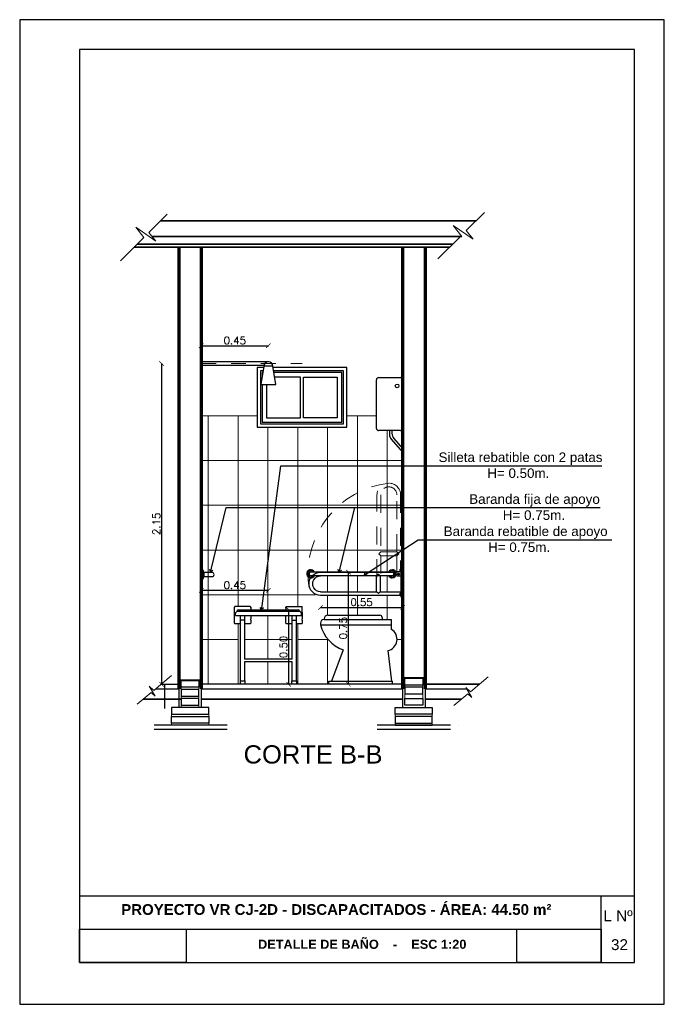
# Model space of a CAD drawing. Header units: millimetres. Extents: x 201 to 840, y 135 to 685.
# Tile 104 of 219: x 436.23 to 440.55, y 158.66 to 165.26. Entities that reach past the tile are written whole.
import ezdxf

# ---------------------------------------------------------------- set-up
doc = ezdxf.new("R2010")
doc.units = ezdxf.units.MM
doc.linetypes.add('ACAD_ISO02W100', pattern=[15, 12, -3])
doc.linetypes.add('ACAD_ISO10W100', pattern=[18, 12, -3, 0, -3])
for name, color, linetype, lineweight in [('001', 1, 'Continuous', 5), ('01 DETALLES', 2, 'Continuous', 5), ('20 01', 1, 'Continuous', 18), ('20 02', 3, 'Continuous', 25), ('20 03', 4, 'Continuous', 35), ('20 ACOTACIÓN', 1, 'Continuous', 15), ('20 AZULEJOS', 1, 'Continuous', 9), ('20 DETALLES', 1, 'Continuous', 5), ('20 equipamiento', 4, 'Continuous', 25), ('20 MAMPOSTE', 5, 'Continuous', 70), ('PROYECCIÓN', 1, 'ACAD_ISO02W100', 5)]:
    doc.layers.add(name, color=color, linetype=linetype, lineweight=lineweight)
for name, color, linetype in [('02', 2, 'Continuous'), ('03', 3, 'Continuous'), ('06', 5, 'Continuous'), ('ABERTURAS', 2, 'Continuous'), ('cota', 2, 'Continuous'), ('LAMINA', 6, 'Continuous'), ('LLAMADAS', 1, 'Continuous'), ('SANITARIO ARTEF', 2, 'Continuous'), ('Techo', 4, 'Continuous'), ('TEXT', 4, 'Continuous'), ('TEXTO LAMINA', 2, 'Continuous')]:
    doc.layers.add(name, color=color, linetype=linetype)
doc.styles.add('ARIAL', font='arial.ttf', dxfattribs={"height": 0.06})
doc.styles.add('ROMANS', font='romans.shx')
doc.dimstyles.new('COTAS5', dxfattribs={"dimscale": 0, "dimtxt": 0.05, "dimasz": 0.03, "dimexe": 0.18, "dimexo": 0.06, "dimgap": 0.01, "dimtad": 1, "dimzin": 1, "dimdsep": 46, "dimtxsty": 'ROMANS', "dimblk1": 'ARCHTICK', "dimblk2": 'ARCHTICK', "dimsah": 1, "dimcen": 0.2, "dimse1": 1, "dimse2": 1, "dimclrd": 1, "dimclre": 1, "dimclrt": 2, "dimazin": 0, "dimtfac": 3, "dimtmove": 2, "dimatfit": 3, "dimldrblk": 'ARCHTICK', "dimfxl": 1, "dimtolj": 1, "dimtzin": 0, "dimarcsym": 0})
picture_1 = doc.add_image_def('image1.jpg', size_in_pixel=(635, 198))
picture_2 = doc.add_image_def('image2.png', size_in_pixel=(322, 127))
picture_3 = doc.add_image_def('image4.png', size_in_pixel=(322, 127))
picture_4 = doc.add_image_def('image3.jpg', size_in_pixel=(635, 198))

# ---------------------------------------------------------------- blocks, each defined once
blk = doc.blocks.new('_OPEN90')
at = {"color": 0, "linetype": 'ByBlock'}
for p, q in [((0, 0), (-1, 0)), ((-0.5, 0.5), (0, 0)), ((0, 0), (-0.5, -0.5))]:
    blk.add_line(p, q, dxfattribs=at)
blk = doc.blocks.new('A$C63120E6A')
for p, q in [((19.2, 41.4), (19.2, -38.6)), ((27.2, 40.7), (19.2, 41.4)), ((27.2, 40.7), (27.2, -37.9)), ((35.2, 33.5), (35.2, -30.8)), ((37.9, 20.5), (35.2, 33.5)), ((37.9, 20.5), (37.9, -17.7)), ((39.7, 20.1), (37.9, 20.5)), ((39.7, 20.1), (39.7, -17.4)), ((102.7, 17.9), (39.7, 17.9)), ((19.2, -38.6), (27.2, -37.9)), ((35.2, -30.8), (37.9, -17.7)), ((37.9, -17.7), (39.7, -17.4)), ((39.7, -15.1), (102.7, -15.1))]:
    blk.add_line(p, q)
for centre, radius, start, end in [((26.4, 31.7), 9, 11.56065, 85), ((102.7, 1.4), 16.5, 270, 90), ((26.4, -29), 9, 275, 348.43935)]:
    blk.add_arc(centre, radius, start, end)
blk = doc.blocks.new('Silleta  rebatible vista frontal')
at = {"layer": 'SANITARIO ARTEF'}
for p, q in [((-0.57, 0.432), (-0.57, 0.541)), ((-0.305, 0.551), (-0.56, 0.551)), ((-0.502, 0.498), (0.5, 0.498)), ((-0.295, 0.541), (-0.295, 0.498)), ((-0.295, 0.521), (-0.295, 0.541)), ((0.294, 0.541), (0.294, 0.498)), ((0.294, 0.521), (0.294, 0.541)), ((0.304, 0.551), (0.558, 0.551)), ((0.568, 0.432), (0.568, 0.541)), ((-0.57, 0.364), (-0.57, 0.432)), ((-0.57, 0.344), (-0.57, 0.364)), ((-0.57, 0.272), (-0.57, 0.344)), ((-0.57, 0.343), (-0.57, 0.344)), ((-0.553, 0.401), (-0.553, 0.432)), ((-0.553, 0.401), (-0.323, 0.401)), ((-0.522, 0.472), (-0.522, 0.478)), ((-0.522, 0.472), (0.52, 0.472)), ((-0.466, 0.322), (-0.466, 0.401)), ((-0.466, -0.695), (-0.466, 0.401)), ((-0.442, 0.401), (-0.441, 0.4)), ((-0.399, 0.399), (-0.399, 0.322)), ((-0.399, 0.384), (-0.399, -0.332)), ((-0.323, 0.401), (0.322, 0.401)), ((-0.295, 0.399), (-0.295, 0.364)), ((-0.295, 0.364), (-0.295, 0.344)), ((-0.295, 0.324), (-0.295, 0.344)), ((0.294, 0.364), (0.294, 0.399)), ((0.294, 0.344), (0.294, 0.364)), ((0.294, 0.272), (0.294, 0.344)), ((0.294, 0.342), (0.294, 0.343)), ((0.322, 0.401), (0.552, 0.401)), ((0.398, -0.332), (0.398, 0.401)), ((0.434, 0.472), (0.434, 0.472)), ((0.464, 0.401), (0.464, 0.322)), ((0.464, 0.384), (0.464, -0.695)), ((0.52, 0.472), (0.52, 0.478)), ((0.552, 0.401), (0.552, 0.432)), ((0.568, 0.452), (0.568, 0.432)), ((0.568, 0.432), (0.568, 0.364)), ((0.568, 0.364), (0.568, 0.344)), ((0.568, 0.324), (0.568, 0.344)), ((-0.466, 0.262), (-0.56, 0.262)), ((-0.399, 0.322), (-0.466, 0.322)), ((-0.466, 0.301), (-0.466, 0.322)), ((-0.399, 0.322), (-0.399, 0.301)), ((-0.305, 0.262), (-0.399, 0.262)), ((-0.295, 0.324), (-0.295, 0.272)), ((0.398, 0.262), (0.304, 0.262)), ((0.398, 0.301), (0.398, 0.322)), ((0.398, 0.322), (0.464, 0.322)), ((0.558, 0.262), (0.464, 0.262)), ((0.568, 0.324), (0.568, 0.272)), ((0.398, -0.332), (-0.399, -0.332)), ((0.398, -0.377), (-0.399, -0.377)), ((-0.399, -0.377), (-0.399, -0.695)), ((0.398, -0.695), (0.398, -0.377)), ((0.468, -0.695), (0.468, -0.752))]:
    blk.add_line(p, q, dxfattribs=at)
for points in [[(-0.47, -0.695), (-0.395, -0.695), (-0.395, -0.752), (-0.47, -0.752)], [(0.394, -0.695), (0.468, -0.695), (0.468, -0.752), (0.394, -0.752)]]:
    blk.add_lwpolyline(points, close=True, dxfattribs=at)
for centre, radius, start, end in [((-0.56, 0.541), 0.01, 90, 180), ((-0.502, 0.478), 0.02, 90, 180), ((-0.305, 0.541), 0.01, 0, 90), ((0.304, 0.541), 0.01, 90, 180), ((0.5, 0.478), 0.02, 0, 90), ((0.558, 0.541), 0.01, 0, 90), ((-0.513, 0.432), 0.0401, 96.0874, 180), ((0.512, 0.432), 0.0401, 0, 83.9126), ((-0.56, 0.272), 0.01, 180, 270), ((-0.305, 0.272), 0.01, 270, 0), ((0.304, 0.272), 0.01, 180, 270), ((0.558, 0.272), 0.01, 270, 0)]:
    blk.add_arc(centre, radius, start, end, dxfattribs=at)
blk = doc.blocks.new('_ARCHTICK')
at = {"color": 0, "linetype": 'ByBlock', "const_width": 0.15}
blk.add_lwpolyline([(-0.5, -0.5), (0.5, 0.5)], dxfattribs=at)
blk = doc.blocks.new('*D653')
at = {"layer": '20 ACOTACIÓN', "color": 1, "lineweight": -2}
blk.add_line((437.9011, 161.4325), (437.4511, 161.4325), dxfattribs=at)
at = {"layer": 'DEFPOINTS', "color": 0}
for p in [(437.4511, 161.4325), (437.4511, 161.4032), (437.9011, 161.3032)]:
    blk.add_point(p, dxfattribs=at)
at = {"layer": '20 ACOTACIÓN', "color": 1, "lineweight": -2, "xscale": 0.03, "yscale": 0.03, "zscale": 0.03, "rotation": 180}
blk.add_blockref('_ARCHTICK', (437.4511, 161.4325), dxfattribs=at)
at = {"layer": '20 ACOTACIÓN', "color": 1, "lineweight": -2, "xscale": 0.03, "yscale": 0.03, "zscale": 0.03}
blk.add_blockref('_ARCHTICK', (437.9011, 161.4325), dxfattribs=at)
at = {"layer": '20 ACOTACIÓN', "color": 2, "insert": (437.6761, 161.4675), "char_height": 0.05, "attachment_point": 5, "style": 'ROMANS'}
blk.add_mtext('\\A1;0.45', dxfattribs=at)
blk = doc.blocks.new('*D654')
at = {"layer": '20 ACOTACIÓN', "color": 1, "lineweight": -2}
blk.add_line((437.4511, 163.0724), (437.9011, 163.0724), dxfattribs=at)
at = {"layer": 'DEFPOINTS', "color": 0}
for p in [(437.9011, 163.0724), (437.4511, 162.9657), (437.9011, 162.9657)]:
    blk.add_point(p, dxfattribs=at)
at = {"layer": '20 ACOTACIÓN', "color": 1, "lineweight": -2, "xscale": 0.03, "yscale": 0.03, "zscale": 0.03, "rotation": 180}
blk.add_blockref('_ARCHTICK', (437.4511, 163.0724), dxfattribs=at)
at = {"layer": '20 ACOTACIÓN', "color": 1, "lineweight": -2, "xscale": 0.03, "yscale": 0.03, "zscale": 0.03}
blk.add_blockref('_ARCHTICK', (437.9011, 163.0724), dxfattribs=at)
at = {"layer": '20 ACOTACIÓN', "color": 2, "insert": (437.6761, 163.1074), "char_height": 0.05, "attachment_point": 5, "style": 'ROMANS'}
blk.add_mtext('\\A1;0.45', dxfattribs=at)
blk = doc.blocks.new('*D600')
at = {"layer": '20 ACOTACIÓN', "color": 1, "lineweight": -2}
blk.add_line((437.1855, 162.9532), (437.1855, 160.8032), dxfattribs=at)
at = {"layer": 'DEFPOINTS', "color": 0}
for p in [(437.4316, 162.9532), (437.1855, 160.8032), (437.4316, 160.8032)]:
    blk.add_point(p, dxfattribs=at)
at = {"layer": '20 ACOTACIÓN', "color": 1, "lineweight": -2, "xscale": 0.03, "yscale": 0.03, "zscale": 0.03}
for p, rotation in [((437.1855, 162.9532), 90), ((437.1855, 160.8032), 270)]:
    blk.add_blockref('_ARCHTICK', p, dxfattribs=dict(at, rotation=rotation))
at = {"layer": '20 ACOTACIÓN', "color": 2, "insert": (437.1505, 161.8782), "char_height": 0.05, "attachment_point": 5, "rotation": 90, "style": 'ROMANS'}
blk.add_mtext('\\A1;2.15', dxfattribs=at)
blk = doc.blocks.new('*D655')
at = {"layer": '20 ACOTACIÓN', "color": 1, "lineweight": -2}
blk.add_line((438.037, 161.3032), (438.037, 160.8032), dxfattribs=at)
at = {"layer": 'DEFPOINTS', "color": 0}
for p in [(437.8981, 161.3032), (437.8981, 160.8032), (438.037, 160.8032)]:
    blk.add_point(p, dxfattribs=at)
at = {"layer": '20 ACOTACIÓN', "color": 1, "lineweight": -2, "xscale": 0.03, "yscale": 0.03, "zscale": 0.03}
for p, rotation in [((438.037, 161.3032), 90), ((438.037, 160.8032), 270)]:
    blk.add_blockref('_ARCHTICK', p, dxfattribs=dict(at, rotation=rotation))
at = {"layer": '20 ACOTACIÓN', "color": 2, "insert": (438.002, 161.0532), "char_height": 0.05, "attachment_point": 5, "rotation": 90, "style": 'ROMANS'}
blk.add_mtext('\\A1;0.50', dxfattribs=at)
blk = doc.blocks.new('A$C00CF2B12')
for p, q in [((-327.2, -110.7), (-384.6, -110.7)), ((-384.6, -143.7), (-327.2, -143.7)), ((362.1, -110.7), (-327.2, -110.7)), ((-327.2, -143.7), (362.1, -143.7)), ((419.4, -110.7), (362.1, -110.7)), ((362.1, -143.7), (419.4, -143.7))]:
    blk.add_line(p, q)
for centre, radius, start, end in [((-384.6, -127.2), 40, 24.36198, 270), ((-384.6, -127.2), 39.3, 24.82489, 270), ((-384.6, -127.2), 32.1, 30.89131, 270), ((419.4, -127.2), 40, 270, 155.63802), ((419.4, -127.2), 39.3, 270, 155.17511), ((419.4, -127.2), 32.1, 270, 149.10869), ((-384.6, -127.2), 19.1, 59.75442, 270), ((-384.6, -127.2), 18.8, 61.4586, 270), ((-384.6, -127.2), 16.5, 90, 270), ((-384.6, -127.2), 18.8, 270, 298.5414), ((-384.6, -127.2), 19.1, 270, 300.24558), ((-384.6, -127.2), 32.1, 270, 329.10869), ((-384.6, -127.2), 39.3, 270, 335.17511), ((-384.6, -127.2), 40, 270, 335.63802), ((419.4, -127.2), 40, 204.36198, 270), ((419.4, -127.2), 39.3, 204.82489, 270), ((419.4, -127.2), 32.1, 210.89131, 270), ((419.4, -127.2), 19.1, 270, 120.24558), ((419.4, -127.2), 19.1, 239.75442, 270), ((419.4, -127.2), 18.8, 270, 118.5414), ((419.4, -127.2), 18.8, 241.4586, 270), ((419.4, -127.2), 16.5, 270, 90)]:
    blk.add_arc(centre, radius, start, end)
blk = doc.blocks.new('A$C577740A4')
for p, q in [((-403.5, -72.1), (-400, -72.1)), ((-403.5, -72.1), (-403.5, -322.1)), ((-400, -322.1), (-400, -72.1)), ((-390.8, -79.1), (-400, -79.1)), ((-390.8, -97.1), (-390.8, -79.1)), ((-400, -97.1), (-390.8, -97.1)), ((-400, -102.1), (-368, -102.1)), ((-400, -142.1), (-368, -142.1)), ((-381.1, -114.1), (-385.5, -121.7)), ((-385.5, -121.7), (-385.5, -122.5)), ((-385.5, -122.5), (-381.1, -130.1)), ((-380.4, -113.6), (-381.1, -114.1)), ((-381.1, -130.1), (-380.4, -130.5)), ((-371.6, -113.6), (-380.4, -113.6)), ((-380.4, -130.5), (-371.6, -130.5)), ((-370.9, -114.1), (-371.6, -113.6)), ((-371.6, -130.5), (-370.9, -130.1)), ((-366.5, -121.7), (-370.9, -114.1)), ((-370.9, -130.1), (-366.5, -122.5)), ((-366.5, -122.5), (-366.5, -121.7)), ((299.6, -106.2), (-358.1, -106.2)), ((-358.1, -138), (-217.4, -138)), ((-354, -128.1), (-354, -116.1)), ((-217.4, -138), (-202, -122.6)), ((-217.4, -138), (-217.4, -276.2)), ((-201.1, -122.6), (-202, -122.6)), ((-201.1, -122.6), (-185.7, -138)), ((-185.7, -138), (299.6, -138)), ((-185.7, -276.2), (-185.7, -138)), ((-403.5, -322.1), (-400, -322.1)), ((-217.4, -276.2), (-400, -276.2)), ((-390.8, -289.1), (-400, -289.1)), ((-400, -307.1), (-390.8, -307.1)), ((-400, -308), (299.6, -308)), ((-390.8, -307.1), (-390.8, -289.1)), ((-217.4, -276.2), (-201.5, -292.1)), ((-201.5, -292.1), (-185.7, -276.2)), ((299.6, -276.2), (-185.7, -276.2))]:
    blk.add_line(p, q)
for radius in [5.5, 5, 3.5]:
    blk.add_circle((-376, -122.1), radius)
for centre, radius, start, end in [((-376, -122.1), 8.2, 90, 270), ((-376, -122.1), 8.2, 270, 90), ((-368, -116.1), 14, 0, 90), ((-368, -128.1), 14, 270, 0), ((299.6, -207.1), 100.9, 270, 90), ((299.6, -207.1), 69.1, 270, 90.00001)]:
    blk.add_arc(centre, radius, start, end)
blk = doc.blocks.new('*D659')
at = {"layer": '20 ACOTACIÓN', "color": 1, "lineweight": -2}
blk.add_line((438.4376, 160.8032), (438.4376, 161.5547), dxfattribs=at)
at = {"layer": 'DEFPOINTS', "color": 0}
for p in [(438.4376, 161.5547), (438.4981, 161.5547), (438.3059, 160.8032)]:
    blk.add_point(p, dxfattribs=at)
at = {"layer": '20 ACOTACIÓN', "color": 1, "lineweight": -2, "xscale": 0.03, "yscale": 0.03, "zscale": 0.03}
for p, rotation in [((438.4376, 161.5547), 90), ((438.4376, 160.8032), 270)]:
    blk.add_blockref('_ARCHTICK', p, dxfattribs=dict(at, rotation=rotation))
at = {"layer": '20 ACOTACIÓN', "color": 2, "insert": (438.4026, 161.1789), "char_height": 0.05, "attachment_point": 5, "rotation": 90, "style": 'ROMANS'}
blk.add_mtext('\\A1;0.75', dxfattribs=at)
blk = doc.blocks.new('*D662')
at = {"layer": '20 ACOTACIÓN', "color": 1, "lineweight": -2}
blk.add_line((438.2504, 161.318), (438.8011, 161.318), dxfattribs=at)
at = {"layer": 'DEFPOINTS', "color": 0}
for p in [(438.8011, 161.318), (438.2504, 161.2008), (438.8011, 161.1032)]:
    blk.add_point(p, dxfattribs=at)
at = {"layer": '20 ACOTACIÓN', "color": 1, "lineweight": -2, "xscale": 0.03, "yscale": 0.03, "zscale": 0.03, "rotation": 180}
blk.add_blockref('_ARCHTICK', (438.2504, 161.318), dxfattribs=at)
at = {"layer": '20 ACOTACIÓN', "color": 1, "lineweight": -2, "xscale": 0.03, "yscale": 0.03, "zscale": 0.03}
blk.add_blockref('_ARCHTICK', (438.8011, 161.318), dxfattribs=at)
at = {"layer": '20 ACOTACIÓN', "color": 2, "insert": (438.5258, 161.353), "char_height": 0.05, "attachment_point": 5, "style": 'ROMANS'}
blk.add_mtext('\\A1;0.55', dxfattribs=at)

msp = doc.modelspace()

# ---------------------------------------------------------------- linework, layer by layer
at = {"layer": '001'}
for p, q in [((437.1006, 163.8316), (437.2233, 163.9543)), ((439.2272, 163.8441), (439.3498, 163.9667)), ((439.1984, 163.8055), (439.1401, 163.8795)), ((439.1401, 163.8795), (439.2725, 163.7865)), ((437.0675, 163.7986), (437.0135, 163.867)), ((437.0135, 163.867), (437.1459, 163.774)), ((437.1459, 163.774), (437.1006, 163.8316)), ((439.2725, 163.7865), (439.2272, 163.8441)), ((436.9106, 163.6417), (437.0675, 163.7986)), ((439.0372, 163.6541), (439.1887, 163.8055)), ((437.2523, 160.862), (437.1333, 160.7622)), ((439.3742, 160.8529), (439.2553, 160.7531)), ((437.1333, 160.7622), (437.1021, 160.7915)), ((437.1021, 160.7915), (437.1419, 160.7229)), ((437.3161, 160.7832), (437.3161, 160.7682)), ((437.4361, 160.7832), (437.4361, 160.7682)), ((438.8161, 160.7982), (438.8161, 160.7832)), ((438.8161, 160.7832), (438.8161, 160.7882)), ((438.9361, 160.7982), (438.9361, 160.7832)), ((439.2553, 160.7531), (439.2241, 160.7824)), ((439.2241, 160.7824), (439.2639, 160.7138)), ((437.1157, 160.7475), (437.0227, 160.6694)), ((437.1419, 160.7229), (437.1157, 160.7475)), ((437.3161, 160.7682), (437.3161, 160.7732)), ((437.3161, 160.7232), (437.3161, 160.7082)), ((437.4361, 160.7682), (437.4361, 160.7732)), ((437.4361, 160.7232), (437.4361, 160.7082)), ((438.8149, 160.7382), (438.8149, 160.7232)), ((438.8149, 160.7232), (438.8149, 160.7082)), ((438.9361, 160.7382), (438.9361, 160.7232)), ((438.9361, 160.7232), (438.9361, 160.7082)), ((439.2377, 160.7384), (439.1447, 160.6603)), ((439.2639, 160.7138), (439.2377, 160.7384)), ((437.3161, 160.6482), (437.3161, 160.6632)), ((437.4361, 160.6482), (437.4361, 160.6632)), ((437.2511, 160.6032), (437.2511, 160.5882)), ((437.5011, 160.6032), (437.5011, 160.5882)), ((438.7499, 160.6032), (438.7499, 160.5882)), ((438.9999, 160.6032), (438.9999, 160.5882)), ((437.2511, 160.5282), (437.2511, 160.5432)), ((437.5011, 160.5282), (437.5011, 160.5432)), ((438.7499, 160.5282), (438.7499, 160.5432)), ((438.9999, 160.5282), (438.9999, 160.5432)), ((439.1761, 160.5282), (439.1761, 160.5285))]:
    msp.add_line(p, q, dxfattribs=at)
at = {"layer": '01 DETALLES'}
for p, q in [((437.6981, 161.2088), (437.6981, 160.8032)), ((438.0981, 161.2088), (438.0981, 160.9714)), ((438.0981, 161.2088), (438.0981, 160.8032))]:
    msp.add_line(p, q, dxfattribs=at)
at = {"layer": '02', "ltscale": 0.01}
for points in [[(438.9361, 160.7982), (438.8161, 160.7982), (438.8161, 160.8432), (438.9361, 160.8432)], [(437.4361, 160.7832), (437.3161, 160.7832), (437.3161, 160.8282), (437.4361, 160.8282)], [(438.8161, 160.7382), (438.9361, 160.7382), (438.9361, 160.7832), (438.8161, 160.7832)], [(437.3161, 160.7232), (437.4361, 160.7232), (437.4361, 160.7682), (437.3161, 160.7682)], [(437.5011, 160.6482), (437.2511, 160.6482), (437.2511, 160.6032), (437.5011, 160.6032)], [(437.4361, 160.7082), (437.3161, 160.7082), (437.3161, 160.6632), (437.4361, 160.6632)], [(438.7499, 160.6482), (438.9999, 160.6482), (438.9999, 160.6032), (438.7499, 160.6032)], [(438.8161, 160.7082), (438.9361, 160.7082), (438.9361, 160.6632), (438.8161, 160.6632)], [(437.5011, 160.5432), (437.2511, 160.5432), (437.2511, 160.5882), (437.5011, 160.5882)], [(438.7499, 160.5432), (438.9999, 160.5432), (438.9999, 160.5882), (438.7499, 160.5882)]]:
    msp.add_lwpolyline(points, close=True, dxfattribs=at)
for points in [[(437.5011, 160.5282), (437.2511, 160.5282)], [(438.7499, 160.5282), (438.9999, 160.5282)]]:
    msp.add_lwpolyline(points, dxfattribs=at)
at = {"layer": '06', "ltscale": 0.01}
for p, q in [((438.8011, 160.8482), (438.8011, 160.6482)), ((438.8011, 160.8482), (438.9511, 160.8482)), ((438.9511, 160.8482), (438.9511, 160.6482)), ((437.3011, 160.8332), (437.3011, 160.6482)), ((437.3011, 160.8332), (437.4511, 160.8332)), ((437.4511, 160.8332), (437.4511, 160.6482))]:
    msp.add_line(p, q, dxfattribs=at)
at = {"layer": '20 01', "linetype": 'ACAD_ISO10W100', "ltscale": 0.008}
msp.add_line((437.4511, 162.9532), (438.1274, 162.9532), dxfattribs=at)
at = {"layer": '20 02'}
for p, q in [((437.1821, 160.8032), (437.3011, 160.8032)), ((438.8011, 160.8032), (437.4511, 160.8032)), ((438.9511, 160.8032), (439.315, 160.8032)), ((439.315, 160.8032), (438.9511, 160.8032)), ((437.1464, 160.7732), (437.3011, 160.7732)), ((437.4511, 160.7732), (438.8011, 160.7732)), ((438.9511, 160.7732), (439.2295, 160.7732))]:
    msp.add_line(p, q, dxfattribs=at)
at = {"layer": '20 03'}
for p, q in [((437.063, 160.7032), (437.3161, 160.7032)), ((437.4511, 160.7032), (438.8011, 160.7032))]:
    msp.add_line(p, q, dxfattribs=at)
for points in [[(437.1791, 163.9101), (439.2932, 163.9101)], [(437.0222, 163.7532), (439.1364, 163.7532)], [(437.0222, 163.7532), (439.1364, 163.7532)], [(439.1984, 163.8055), (437.1212, 163.8055)], [(439.1155, 163.7323), (437.0013, 163.7323)], [(438.9499, 160.7032), (439.1958, 160.7032)]]:
    msp.add_lwpolyline(points, dxfattribs=at)
at = {"layer": '20 AZULEJOS'}
for p, q in [((437.4511, 162.6032), (437.8261, 162.6032)), ((437.4981, 162.6032), (437.4981, 160.8032)), ((437.6981, 162.6032), (437.6981, 161.3244)), ((438.4261, 162.6032), (438.625, 162.6032)), ((438.4981, 162.6032), (438.4981, 161.5547)), ((437.8981, 162.5258), (437.8981, 161.3032)), ((438.0981, 162.5258), (438.0981, 161.5101)), ((438.2981, 162.5258), (438.2981, 161.5547)), ((438.6981, 162.5032), (438.6981, 161.5547)), ((437.4511, 162.3032), (438.8011, 162.3032)), ((437.4511, 162.0032), (438.8011, 162.0032)), ((437.4511, 161.7032), (438.8011, 161.7032)), ((438.0981, 161.5196), (438.0981, 161.3244)), ((438.4981, 161.5297), (438.4981, 161.4208)), ((437.4511, 161.4032), (438.2158, 161.4032)), ((438.4981, 161.3958), (438.4981, 161.2661)), ((438.6981, 161.3958), (438.6981, 161.2369)), ((437.8981, 161.2644), (437.8981, 160.9714)), ((438.2981, 161.1069), (438.2981, 160.8032)), ((437.4511, 161.1032), (437.6981, 161.1032)), ((437.7416, 161.1032), (438.0606, 161.1032)), ((438.0981, 161.1032), (438.2981, 161.1032)), ((438.7635, 161.1032), (438.8011, 161.1032)), ((437.8981, 160.9532), (437.8981, 160.8032))]:
    msp.add_line(p, q, dxfattribs=at)
at = {"layer": '20 DETALLES'}
for p, q in [((438.2981, 161.5297), (438.2981, 161.4208)), ((438.6981, 161.5297), (438.6981, 161.4208)), ((438.2981, 161.3958), (438.2981, 161.2661)), ((438.6981, 161.3958), (438.6981, 161.2369))]:
    msp.add_line(p, q, dxfattribs=at)
at = {"layer": '20 equipamiento'}
for p, q in [((437.9011, 162.9657), (437.4511, 162.9657)), ((437.8709, 162.941), (437.4511, 162.941)), ((438.625, 162.5178), (438.625, 162.8442)), ((438.625, 162.5178), (438.625, 162.8442)), ((438.64, 162.8592), (438.7861, 162.8592)), ((438.64, 162.8592), (438.7861, 162.8592)), ((438.7868, 162.5032), (438.6393, 162.5032)), ((438.7118, 162.5032), (438.7118, 162.4768)), ((438.729, 162.5032), (438.729, 162.4857)), ((438.7235, 162.4468), (438.8011, 162.359)), ((438.7426, 162.4499), (438.8011, 162.3836)), ((438.2756, 161.2423), (438.2756, 161.2369)), ((438.2756, 161.2423), (438.2756, 161.2369)), ((438.2993, 161.2661), (438.6492, 161.2661)), ((438.2993, 161.2661), (438.6492, 161.2661)), ((438.6635, 161.2518), (438.6635, 161.2369)), ((438.6635, 161.2518), (438.6635, 161.2369)), ((438.2504, 161.2131), (438.2504, 161.2008)), ((438.2504, 161.2008), (438.7263, 161.2008)), ((438.2504, 161.2008), (438.7263, 161.2008)), ((438.2742, 161.2369), (438.7263, 161.2369)), ((438.2742, 161.2369), (438.7263, 161.2369)), ((438.7263, 161.1711), (438.7263, 161.2369)), ((438.4025, 161.0345), (438.3233, 160.8236)), ((438.7026, 161.0286), (438.7263, 160.8236)), ((438.3059, 160.8236), (438.7304, 160.8236)), ((438.3059, 160.8042), (438.3059, 160.8236)), ((438.7304, 160.8236), (438.7304, 160.8042))]:
    msp.add_line(p, q, dxfattribs=at)
at = {"layer": '20 equipamiento', "ltscale": 0.01}
msp.add_lwpolyline([(437.932, 162.9348), (437.8703, 162.9348), (437.8505, 162.8132), (437.9517, 162.8132)], close=True, dxfattribs=at)
at = {"layer": '20 equipamiento'}
msp.add_circle((438.7636, 162.8035), 0.0121, dxfattribs=at)
at = {"layer": '20 equipamiento', "ltscale": 0.01}
msp.add_arc((437.9011, 162.9348), 0.0309, 0, 180, dxfattribs=at)
at = {"layer": '20 equipamiento'}
for centre, radius, start, end in [((438.64, 162.8442), 0.015, 90, 180), ((438.64, 162.8442), 0.015, 90, 180), ((438.7861, 162.8442), 0.015, 0, 90), ((438.6399, 162.5182), 0.015, 181.38239, 267.3726), ((438.7862, 162.5182), 0.015, 272.6274, 358.61761), ((438.7657, 162.4805), 0.054, 183.923, 218.57383), ((438.7831, 162.4857), 0.054, 180, 221.45601), ((438.2993, 161.2423), 0.0237, 90, 180), ((438.2993, 161.2423), 0.0237, 90, 180), ((438.6492, 161.2518), 0.0142, 0, 90), ((438.6492, 161.2518), 0.0142, 0, 90), ((438.2742, 161.2131), 0.0237, 90, 180), ((438.2742, 161.2131), 0.0237, 90, 180), ((438.4805, 161.2586), 0.2373, 194.09723, 250.79149), ((438.6855, 161.1047), 0.078, 282.62354, 58.45182)]:
    msp.add_arc(centre, radius, start, end, dxfattribs=at)
at = {"layer": '20 MAMPOSTE', "ltscale": 0.01}
for p, q in [((437.3011, 163.7323), (437.3011, 160.7732)), ((437.4511, 163.7323), (437.4511, 160.7732)), ((438.8011, 163.7323), (438.8011, 160.7732)), ((438.9511, 163.7323), (438.9511, 160.7732))]:
    msp.add_line(p, q, dxfattribs=at)
at = {"layer": 'ABERTURAS', "color": 3}
for points in [[(437.8688, 162.9258), (437.8261, 162.9258), (437.8261, 162.5258), (438.4261, 162.5258), (438.4261, 162.9258), (437.9335, 162.9258)], [(437.8651, 162.9032), (437.8487, 162.9032), (437.8487, 162.5483), (438.4036, 162.5483), (438.4036, 162.9032), (437.9371, 162.9032)]]:
    msp.add_lwpolyline(points, dxfattribs=at)
at = {"layer": 'ABERTURAS'}
for points in [[(437.8634, 162.8924), (437.8594, 162.8924), (437.8594, 162.8681)], [(437.8594, 162.8132), (437.8594, 162.5591), (438.3928, 162.5591), (438.3928, 162.8924), (437.9389, 162.8924)], [(437.8894, 162.8132), (437.8894, 162.5891), (438.1161, 162.5891), (438.1161, 162.8624), (437.9437, 162.8624)]]:
    msp.add_lwpolyline(points, dxfattribs=at)
msp.add_lwpolyline([(438.1361, 162.8624), (438.3628, 162.8624), (438.3628, 162.5891), (438.1361, 162.5891)], close=True, dxfattribs=at)
at = {"layer": 'cota'}
for p, q in [((437.6259, 160.5285), (437.1357, 160.5285)), ((439.1206, 160.5285), (438.6305, 160.5285)), ((437.6259, 160.5005), (437.1357, 160.5005)), ((439.1206, 160.5005), (438.6305, 160.5005))]:
    msp.add_line(p, q, dxfattribs=at)
at = {"layer": 'LAMINA', "color": 2, "ltscale": 0.01}
for p, q in [((440.3546, 159.3837), (436.6346, 159.3837)), ((440.131, 158.938), (440.131, 159.3837))]:
    msp.add_line(p, q, dxfattribs=at)
at = {"layer": 'LAMINA', "color": 7}
msp.add_lwpolyline([(440.5546, 158.658), (440.5546, 165.258), (436.2346, 165.258), (436.2346, 158.658)], close=True, dxfattribs=at)
at = {"layer": 'LAMINA'}
msp.add_lwpolyline([(440.3546, 158.938), (440.3546, 165.058), (436.6346, 165.058), (436.6346, 158.938)], close=True, dxfattribs=at)
at = {"layer": 'LAMINA', "color": 1, "ltscale": 0.01}
msp.add_lwpolyline([(436.6346, 159.1608), (440.131, 159.1608)], dxfattribs=at)
at = {"layer": 'LLAMADAS'}
for p, q in [((437.8588, 161.3287), (437.985, 162.2678)), ((437.985, 162.2678), (440.1354, 162.2678)), ((437.5206, 161.581), (437.6192, 161.9872)), ((437.6192, 161.9872), (440.1254, 161.9872)), ((438.3816, 161.581), (438.4803, 161.9872)), ((437.205, 160.8032), (437.205, 160.6406))]:
    msp.add_line(p, q, dxfattribs=at)
msp.add_lwpolyline([(438.5464, 161.536), (438.9043, 161.7715), (440.2034, 161.7715)], dxfattribs=at)
at = {"layer": 'PROYECCIÓN', "ltscale": 0.01}
for p, q in [((438.6288, 161.5211), (438.6288, 162.0721)), ((438.6538, 162.0721), (438.6538, 161.6899)), ((438.7627, 161.6899), (438.7627, 162.0721)), ((438.7877, 162.0721), (438.7877, 161.5541)), ((438.6413, 161.6774), (438.6538, 161.6899)), ((438.6538, 161.6649), (438.6413, 161.6774)), ((438.6538, 161.6899), (438.7627, 161.6899)), ((438.6538, 161.6649), (438.6538, 161.5211)), ((438.7627, 161.6649), (438.6538, 161.6649)), ((438.7748, 161.6778), (438.7627, 161.6899)), ((438.7627, 161.6649), (438.7748, 161.677)), ((438.7627, 161.5541), (438.7627, 161.6649))]:
    msp.add_line(p, q, dxfattribs=at)
for centre, radius, start, end in [((438.7814, 161.5407), 0.6152, 96.82519, 186.24744), ((438.7082, 162.0721), 0.0794, 360, 180), ((438.7082, 162.0721), 0.0544, 359.99999, 180)]:
    msp.add_arc(centre, radius, start, end, dxfattribs=at)
at = {"layer": 'Techo'}
msp.add_lwpolyline([(439.1984, 163.8055), (437.1212, 163.8055)], dxfattribs=at)

# ---------------------------------------------------------------- block references
at = {"layer": '20 02', "xscale": 0.0006803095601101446, "yscale": 0.0006803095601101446, "zscale": 0.0006803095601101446}
msp.add_blockref('A$C00CF2B12', (438.4465, 161.63), dxfattribs=at)
at = {"layer": '20 equipamiento'}
for name, p, xscale, yscale, zscale in [('A$C63120E6A', (437.4345, 161.5378), 0.00086453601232, 0.00086453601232, 0.00086453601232), ('A$C577740A4', (438.4826, 161.6367), -0.0007718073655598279, 0.0007718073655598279, 0.0007718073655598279), ('Silleta  rebatible vista frontal', (437.9014, 161.1041), 0.4, 0.4, 0.4)]:
    msp.add_blockref(name, p, dxfattribs=dict(at, xscale=xscale, yscale=yscale, zscale=zscale))
at = {"layer": 'LLAMADAS', "zscale": 0.0243150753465}
for p, xscale, yscale, rotation in [((437.5148, 161.5574), 0.02431507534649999, 0.02431507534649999, 256.3488563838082), ((438.3759, 161.5574), 0.02431507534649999, 0.02431507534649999, 256.3488563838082), ((438.5464, 161.536), 0.0243150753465, 0.0243150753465, 213.3488563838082), ((437.8556, 161.3046), 0.02431507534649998, 0.0243150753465, 262.3488563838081)]:
    msp.add_blockref('_OPEN90', p, dxfattribs=dict(at, xscale=xscale, yscale=yscale, rotation=rotation))

# ---------------------------------------------------------------- texts
at = {"layer": 'LLAMADAS', "color": 2, "ltscale": 0.01, "attachment_point": 1, "style": 'ARIAL'}
for s, insert, char_height, width in [('\\pi0.095125;Silleta rebatible con 2 patas\\P\\pi0;                 H= 0.50m.', (438.9466, 162.357), 0.064, 1.186094), ('Baranda fija de apoyo\\P         H= 0.75m.', (439.2469, 162.0768), 0.064434, 1.251486), ('Baranda rebatible de apoyo\\P            H= 0.75m.', (439.0762, 161.8609), 0.064, 1.243054)]:
    msp.add_mtext(s, dxfattribs=dict(at, insert=insert, char_height=char_height, width=width))
at = {"layer": 'TEXT', "style": 'ARIAL'}
msp.add_text('CORTE B-B', height=0.1224, dxfattribs=at).set_placement((437.735, 160.2719))
at = {"layer": 'TEXTO LAMINA', "color": 4, "style": 'ARIAL'}
for s, p in [('L Nº', (440.1469, 159.2146)), ('32', (440.1975, 159.0214))]:
    msp.add_text(s, height=0.07298, dxfattribs=at).set_placement(p)
at = {"layer": 'TEXTO LAMINA', "attachment_point": 1, "style": 'ARIAL'}
for s, insert, char_height in [('{\\fArial|b1|i0|c0|p34;PROYECTO VR CJ-2D - DISCAPACITADOS - ÁREA: 44.50 m²}', (436.9148, 159.3294), 0.072), ('{\\fArial|b1|i0|c0|p34;       DETALLE DE BAÑO    -    ESC 1:20}', (437.6663, 159.0909), 0.060984)]:
    msp.add_mtext_dynamic_manual_height_columns(s, width=7.224199, gutter_width=12.5, heights=[0], dxfattribs=dict(at, insert=insert, char_height=char_height))

# ---------------------------------------------------------------- dimensions: what is measured, and where the dimension line sits
at = {"layer": '20 ACOTACIÓN'}
for base, p1, p2, picture, middle in [((437.9011, 163.0724), (437.4511, 162.9657), (437.9011, 162.9657), '*D654', (437.6761, 163.1074)), ((437.4511, 161.4325), (437.9011, 161.3032), (437.4511, 161.4032), '*D653', (437.6761, 161.4675)), ((438.8011, 161.318), (438.2504, 161.2008), (438.8011, 161.1032), '*D662', (438.5258, 161.353))]:
    dim = msp.add_linear_dim(base=base, p1=p1, p2=p2, dimstyle='COTAS5', override={"dimscale": 1}, dxfattribs=at)
    dim.commit()
    dim.dimension.update_dxf_attribs({"geometry": picture, "text_midpoint": middle})
for base, p1, p2, picture, middle in [((437.1855, 160.8032), (437.4316, 162.9532), (437.4316, 160.8032), '*D600', (437.1505, 161.8782)), ((438.4376, 161.5547), (438.3059, 160.8032), (438.4981, 161.5547), '*D659', (438.4026, 161.1789)), ((438.037, 160.8032), (437.8981, 161.3032), (437.8981, 160.8032), '*D655', (438.002, 161.0532))]:
    dim = msp.add_linear_dim(base=base, p1=p1, p2=p2, angle=90, dimstyle='COTAS5', override={"dimscale": 1}, dxfattribs=at)
    dim.commit()
    dim.dimension.update_dxf_attribs({"geometry": picture, "text_midpoint": middle})

# ---------------------------------------------------------------- pictures from other files: only their frames are drawn
at = {"layer": '03'}
image = msp.add_image(picture_4, insert=(436.6346, 158.938), size_in_units=(0.7146, 0.2228), dxfattribs=at)
image.dxf.flags = 7
image = msp.add_image(picture_4, insert=(436.6346, 158.938), size_in_units=(0.7146, 0.2228), rotation=0, dxfattribs=at)
image.dxf.flags = 7
image = msp.add_image(picture_3, insert=(439.566, 158.938), size_in_units=(0.565, 0.2228), rotation=0, dxfattribs=at)
image.dxf.flags = 7
image = msp.add_image(picture_3, insert=(439.566, 158.938), size_in_units=(0.565, 0.2228), dxfattribs=at)
image.dxf.flags = 7
at = {"layer": 'LAMINA', "color": 1}
image = msp.add_image(picture_1, insert=(436.6346, 158.938), size_in_units=(0.7146, 0.2228), rotation=0, dxfattribs=at)
image.dxf.flags = 7
image = msp.add_image(picture_2, insert=(439.566, 158.938), size_in_units=(0.565, 0.2228), rotation=0, dxfattribs=at)
image.dxf.flags = 7

doc.saveas('drawing.dxf')
